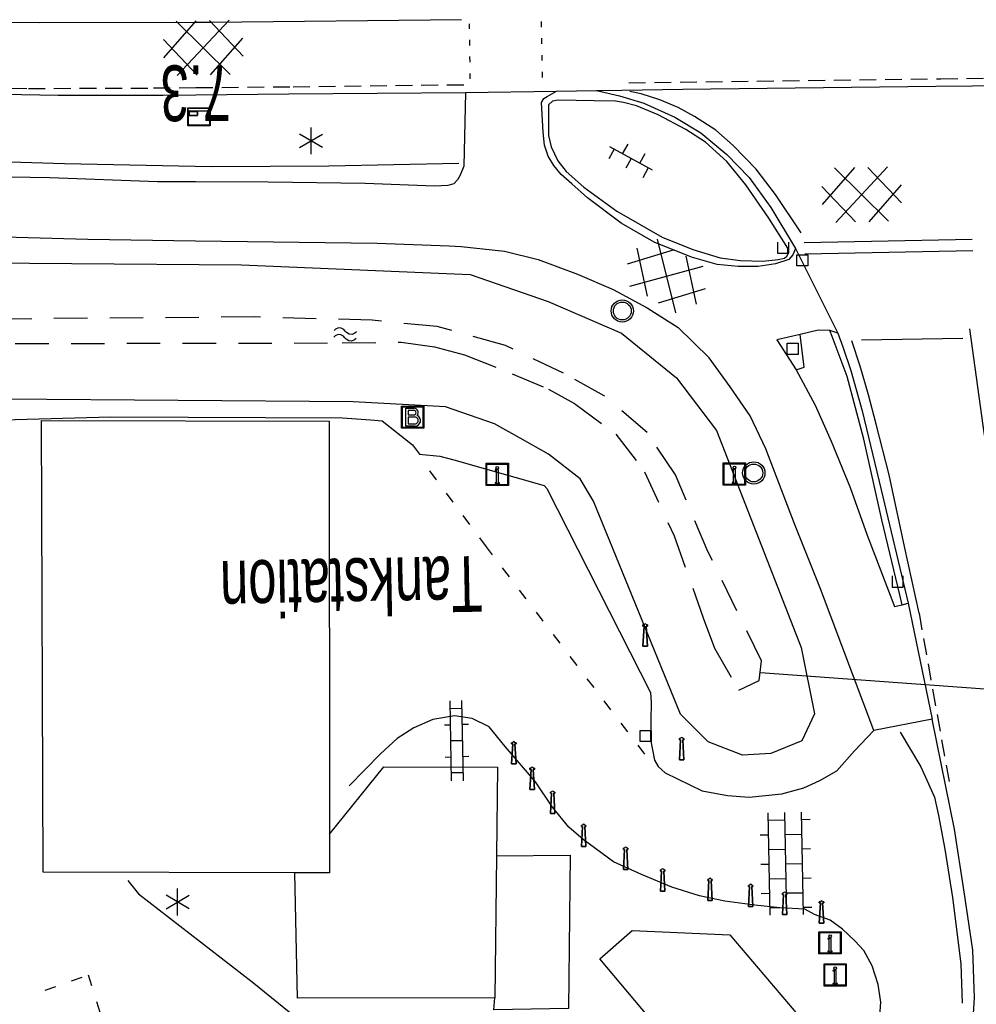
# Model space of a CAD drawing. Extents: x 99796 to 103543, y 406299 to 407646.
# Tile 52 of 85: x 101759 to 101802, y 406677 to 406722. Entities that reach past the tile are written whole.
import ezdxf
from ezdxf.enums import TextEntityAlignment as Align

# ---------------------------------------------------------------- set-up
doc = ezdxf.new("R2010")
doc.units = 0
for name, pattern in [('Knt V.O.P', [0.75, 0.25, -0.5]), ('Mi-knt-strp', [1.15, 0.75, -0.4]), ('Overige-mar', [1.25, 0.5, -0.75]), ('Slootbodem', [2.5, 1.5, -1])]:
    doc.linetypes.add(name, pattern=pattern)
for name, color, linetype in [('1101', 252, 'CONTINUOUS'), ('1104', 252, 'CONTINUOUS'), ('1107', 252, 'CONTINUOUS'), ('1110', 252, 'CONTINUOUS'), ('1206', 252, 'CONTINUOUS'), ('1207', 252, 'Mi-knt-strp'), ('1210', 252, 'CONTINUOUS'), ('1211', 252, 'CONTINUOUS'), ('1213', 252, 'Knt V.O.P'), ('1215', 252, 'CONTINUOUS'), ('1218', 252, 'Overige-mar'), ('1404', 252, 'CONTINUOUS'), ('1406', 252, 'Slootbodem'), ('1605', 252, 'CONTINUOUS'), ('1701', 252, 'CONTINUOUS'), ('2006', 252, 'Heg haag'), ('2201', 252, 'CONTINUOUS'), ('2303', 252, 'CONTINUOUS'), ('2401', 252, 'CONTINUOUS'), ('2701', 252, 'CONTINUOUS'), ('2803', 252, 'CONTINUOUS'), ('3001', 252, 'CONTINUOUS'), ('3604', 252, 'CONTINUOUS'), ('3605', 252, 'CONTINUOUS'), ('4404', 252, 'CONTINUOUS'), ('4406', 252, 'CONTINUOUS'), ('4411', 252, 'CONTINUOUS'), ('4413', 252, 'CONTINUOUS'), ('4501', 252, 'CONTINUOUS'), ('4601', 252, 'CONTINUOUS')]:
    doc.layers.add(name, color=color, linetype=linetype)
doc.linetypes.add('Heg haag', pattern='A,4,-1,[4,dgnlstyle.shx,S=0.004016,R=0,X=0,Y=0],-1', length=6)

# ---------------------------------------------------------------- blocks, each defined once
blk = doc.blocks.new('IMG-INFORMATIEBORD', base_point=(97500.879966, 403507.602474))
at = {"layer": '2303'}
for points in [[(97500.379966, 403508.102474, 0), (97501.379966, 403508.102474, 0), (97501.379966, 403507.102474, 0), (97500.379966, 403507.102474, 0)], [(97500.779966, 403507.202474, 0), (97500.979966, 403507.202474, 0), (97500.979966, 403507.222474, 0), (97500.929966, 403507.222474, 0), (97500.929966, 403507.802474, 0), (97500.779966, 403507.802474, 0), (97500.779966, 403507.782474, 0), (97500.829966, 403507.782474, 0), (97500.829966, 403507.222474, 0), (97500.779966, 403507.222474, 0)], [(97500.779966, 403507.202474, 0), (97500.979966, 403507.202474, 0), (97500.979966, 403507.222474, 0), (97500.929966, 403507.222474, 0), (97500.929966, 403507.802474, 0), (97500.779966, 403507.802474, 0), (97500.779966, 403507.782474, 0), (97500.829966, 403507.782474, 0), (97500.829966, 403507.222474, 0), (97500.779966, 403507.222474, 0)]]:
    blk.add_polyline3d(points, close=True, dxfattribs=at)
for points in [[(97500.416612, 403507.165485, 0), (97500.416612, 403508.044589, 0)], [(97500.416612, 403507.165485, 0), (97500.416612, 403508.044589, 0)], [(97500.438212, 403508.066188, 0), (97501.317777, 403508.066188, 0)], [(97500.438212, 403508.066188, 0), (97501.317777, 403508.066188, 0)], [(97501.339377, 403508.044589, 0), (97501.339377, 403507.165485, 0)], [(97501.339377, 403508.044589, 0), (97501.339377, 403507.165485, 0)], [(97501.317777, 403507.143885, 0), (97500.438212, 403507.143885, 0)], [(97501.317777, 403507.143885, 0), (97500.438212, 403507.143885, 0)]]:
    blk.add_polyline3d(points, dxfattribs=at)
blk.add_circle((97500.879966, 403507.902474), 0.06, dxfattribs=at)
blk.add_circle((97500.879966, 403507.902474), 0.06, dxfattribs=at)
for centre, start, end in [((97500.438212, 403508.044589), 90, 180), ((97500.438212, 403508.044589), 90, 180), ((97501.317777, 403508.044589), 0, 90), ((97501.317777, 403508.044589), 0, 90), ((97500.438212, 403507.165485), 180, 270), ((97500.438212, 403507.165485), 180, 270), ((97501.317777, 403507.165485), 270, 0), ((97501.317777, 403507.165485), 270, 0)]:
    blk.add_arc(centre, 0.0216, start, end, dxfattribs=at)
blk = doc.blocks.new('LICHTMAST', base_point=(106423.199838, 404577.892233))
at = {"layer": '2701'}
for points in [[(106422.680222, 404577.592233, 0), (106423.719453, 404578.192234, 0)], [(106423.719453, 404577.592234, 0), (106422.680222, 404578.192233, 0)], [(106423.199838, 404577.292233, 0), (106423.199838, 404578.492233, 0)]]:
    blk.add_polyline3d(points, dxfattribs=at)
blk = doc.blocks.new('VERKEERSBORD', base_point=(97503.821083, 403507.602474))
at = {"layer": '2401'}
for radius in [0.5, 0.5, 0.4, 0.4]:
    blk.add_circle((97503.821083, 403507.602474), radius, dxfattribs=at)
blk = doc.blocks.new('PAALTJE', base_point=(97500.879966, 403507.602474))
at = {"layer": '3001'}
for points in [[(97500.929966, 403508.552474, 0), (97500.979966, 403508.552474, 0), (97500.979966, 403508.502474, 0), (97500.929966, 403508.502474, 0), (97500.979966, 403507.602474, 0), (97500.779966, 403507.602474, 0), (97500.829966, 403508.502474, 0), (97500.779966, 403508.502474, 0), (97500.779966, 403508.552474, 0), (97500.829966, 403508.552474, 0)], [(97500.829966, 403508.552474, 0), (97500.779966, 403508.552474, 0), (97500.779966, 403508.502474, 0), (97500.829966, 403508.502474, 0), (97500.779966, 403507.602474, 0), (97500.979966, 403507.602474, 0), (97500.929966, 403508.502474, 0), (97500.979966, 403508.502474, 0), (97500.979966, 403508.552474, 0), (97500.929966, 403508.552474, 0)]]:
    blk.add_polyline3d(points, dxfattribs=at)
blk.add_arc((97500.879966, 403508.552474), 0.05, 0, 180, dxfattribs=at)
blk.add_arc((97500.879966, 403508.552474), 0.05, 0, 180, dxfattribs=at)
blk = doc.blocks.new('TROTTOIRKOLK', base_point=(97500.879966, 403507.602474))
at = {"layer": '3604'}
blk.add_polyline3d([(97500.629987, 403507.602517, 0), (97500.629987, 403507.102474, 0), (97501.129945, 403507.102474, 0), (97501.129774, 403507.602517, 0)], dxfattribs=at)
blk = doc.blocks.new('BENZINE-_OF_OLIEPUT', base_point=(97500.879966, 403507.602474))
at = {"layer": '2803'}
blk.add_polyline3d([(97500.379966, 403508.102474, 0), (97501.379966, 403508.102474, 0), (97501.379966, 403507.102474, 0), (97500.379966, 403507.102474, 0)], close=True, dxfattribs=at)
for points in [[(97500.416612, 403507.165485, 0), (97500.416612, 403508.044589, 0)], [(97500.438212, 403508.066188, 0), (97501.317777, 403508.066188, 0)], [(97500.979966, 403507.202474, 0), (97500.579966, 403507.202474, 0), (97500.579966, 403508.002474, 0), (97500.929966, 403508.002474, 0)], [(97500.929966, 403507.902474, 0), (97500.679966, 403507.902474, 0), (97500.679966, 403507.702474, 0)], [(97500.679966, 403507.702474, 0), (97500.929966, 403507.702474, 0)], [(97501.339377, 403508.044589, 0), (97501.339377, 403507.165485, 0)], [(97500.679966, 403507.602474, 0), (97500.679966, 403507.302474, 0), (97500.979966, 403507.302474, 0)], [(97500.979966, 403507.602474, 0), (97500.679966, 403507.602474, 0)], [(97501.317777, 403507.143885, 0), (97500.438212, 403507.143885, 0)]]:
    blk.add_polyline3d(points, dxfattribs=at)
for centre, radius, start, end in [((97500.438212, 403508.044589), 0.0216, 90, 180), ((97500.929966, 403507.802474), 0.2, 321.903646, 90), ((97500.929966, 403507.802474), 0.1, 270, 90), ((97500.97946, 403507.45299), 0.250516, 270.115778, 64.487021), ((97501.317777, 403508.044589), 0.0216, 0, 90), ((97500.979975, 403507.452474), 0.15, 269.996509, 90.003491), ((97500.438212, 403507.165485), 0.0216, 180, 270), ((97501.317777, 403507.165485), 0.0216, 270, 0)]:
    blk.add_arc(centre, radius, start, end, dxfattribs=at)
blk = doc.blocks.new('STRAATKOLK', base_point=(97500.879966, 403507.602474))
at = {"layer": '3605'}
blk.add_polyline3d([(97500.629966, 403507.352474, 0), (97500.629966, 403507.852474, 0), (97501.129966, 403507.852474, 0), (97501.129966, 403507.352474, 0)], close=True, dxfattribs=at)
blk = doc.blocks.new('WATERSYMBOOL', base_point=(97503.821083, 403517.176353))
at = {"layer": '4601'}
for points in [[(97503.321083, 403517.326353, 0), (97503.383583, 403517.388853, 0), (97503.508583, 403517.451353, 0), (97503.633583, 403517.451353, 0), (97503.758583, 403517.388853, 0), (97503.821083, 403517.326353, 0), (97503.883583, 403517.263853, 0), (97504.008583, 403517.201353, 0), (97504.133583, 403517.201353, 0), (97504.258583, 403517.263853, 0), (97504.321083, 403517.326353, 0)], [(97503.321083, 403517.026353, 0), (97503.383583, 403517.088853, 0), (97503.508583, 403517.151353, 0), (97503.633583, 403517.151353, 0), (97503.758583, 403517.088853, 0), (97503.821083, 403517.026353, 0), (97503.883583, 403516.963853, 0), (97504.008583, 403516.901353, 0), (97504.133583, 403516.901353, 0), (97504.258583, 403516.963853, 0), (97504.321083, 403517.026353, 0)]]:
    blk.add_polyline3d(points, dxfattribs=at)
blk = doc.blocks.new('OV2', base_point=(97503.821083, 403517.176353))
at = {"layer": '4406'}
for points in [[(97503.852333, 403517.020103, 0), (97503.852333, 403517.332603, 0)], [(97503.914833, 403517.301353, 0), (97503.852333, 403517.301353, 0)], [(97503.914833, 403517.020103, 0), (97503.914833, 403517.332603, 0)], [(97503.821083, 403517.238853, 0), (97503.852333, 403517.238853, 0)], [(97503.946083, 403517.238853, 0), (97503.914833, 403517.238853, 0)], [(97503.914833, 403517.176353, 0), (97503.852333, 403517.176353, 0)], [(97503.821083, 403517.113853, 0), (97503.852333, 403517.113853, 0)], [(97503.946083, 403517.113853, 0), (97503.914833, 403517.113853, 0)], [(97503.914833, 403517.051353, 0), (97503.852333, 403517.051353, 0)]]:
    blk.add_polyline3d(points, dxfattribs=at)
blk = doc.blocks.new('OV4', base_point=(97503.821083, 403507.602474))
at = {"layer": '4404'}
for points in [[(97503.914833, 403507.696224, 0), (97503.914833, 403507.664974, 0)], [(97504.039833, 403507.696224, 0), (97504.039833, 403507.664974, 0)], [(97504.164833, 403507.696224, 0), (97504.164833, 403507.664974, 0)], [(97503.821083, 403507.664974, 0), (97504.258583, 403507.664974, 0)], [(97503.852333, 403507.664974, 0), (97503.852333, 403507.602474, 0)], [(97503.977333, 403507.664974, 0), (97503.977333, 403507.602474, 0)], [(97504.102333, 403507.664974, 0), (97504.102333, 403507.602474, 0)], [(97504.227333, 403507.664974, 0), (97504.227333, 403507.602474, 0)], [(97503.821083, 403507.602474, 0), (97504.258583, 403507.602474, 0)], [(97503.914833, 403507.602474, 0), (97503.914833, 403507.539974, 0)], [(97504.039833, 403507.602474, 0), (97504.039833, 403507.539974, 0)], [(97504.164833, 403507.602474, 0), (97504.164833, 403507.539974, 0)], [(97503.821083, 403507.539974, 0), (97504.258583, 403507.539974, 0)], [(97503.852333, 403507.539974, 0), (97503.852333, 403507.508724, 0)], [(97503.977333, 403507.539974, 0), (97503.977333, 403507.508724, 0)], [(97504.102333, 403507.539974, 0), (97504.102333, 403507.508724, 0)], [(97504.227333, 403507.539974, 0), (97504.227333, 403507.508724, 0)]]:
    blk.add_polyline3d(points, dxfattribs=at)
blk = doc.blocks.new('HECTOMETERPAAL', base_point=(97500.879966, 403507.602474))
at = {"layer": '2201'}
blk.add_polyline3d([(97501.379966, 403508.002474, 0), (97501.379966, 403507.202474, 0), (97500.379966, 403507.202474, 0), (97500.379966, 403508.002474, 0)], close=True, dxfattribs=at)
blk.add_polyline3d([(97501.379966, 403508.002474, 0), (97501.379966, 403507.202474, 0), (97500.379966, 403507.202474, 0), (97500.379966, 403508.002474, 0)], close=True, dxfattribs=at)
for points in [[(97500.387999, 403507.279814, 0), (97500.387999, 403507.920491, 0)], [(97500.387999, 403507.920491, 0), (97500.387999, 403507.279814, 0)], [(97500.407999, 403507.279814, 0), (97500.407999, 403507.820491, 0)], [(97500.407999, 403507.279814, 0), (97500.407999, 403507.820491, 0)], [(97500.437999, 403507.679814, 0), (97500.437999, 403507.820491, 0)], [(97500.437999, 403507.679814, 0), (97500.437999, 403507.820491, 0)], [(97500.437999, 403507.820491, 0), (97500.437999, 403507.679814, 0)], [(97500.459598, 403507.99209, 0), (97500.979966, 403507.99209, 0), (97501.298012, 403507.99209, 0)], [(97501.298012, 403507.99209, 0), (97500.979966, 403507.99209, 0), (97500.459598, 403507.99209, 0)], [(97500.459598, 403507.87209, 0), (97501.298012, 403507.87209, 0)], [(97500.459598, 403507.87209, 0), (97501.298012, 403507.87209, 0)], [(97500.459598, 403507.84209, 0), (97500.798012, 403507.84209, 0)], [(97500.459598, 403507.84209, 0), (97500.798012, 403507.84209, 0)], [(97500.798012, 403507.84209, 0), (97500.459598, 403507.84209, 0)], [(97500.819612, 403507.820491, 0), (97500.819612, 403507.679814, 0)], [(97500.819612, 403507.820491, 0), (97500.819612, 403507.679814, 0)], [(97500.819612, 403507.679814, 0), (97500.819612, 403507.820491, 0)], [(97501.349612, 403507.820491, 0), (97501.349612, 403507.279814, 0)], [(97501.349612, 403507.820491, 0), (97501.349612, 403507.279814, 0)], [(97501.369612, 403507.920491, 0), (97501.369612, 403507.279814, 0)], [(97501.369612, 403507.279814, 0), (97501.369612, 403507.920491, 0)], [(97500.798012, 403507.658214, 0), (97500.459598, 403507.658214, 0)], [(97500.798012, 403507.658214, 0), (97500.459598, 403507.658214, 0)], [(97500.459598, 403507.658214, 0), (97500.798012, 403507.658214, 0)], [(97501.298012, 403507.228214, 0), (97500.979966, 403507.228214, 0), (97500.459598, 403507.228214, 0)], [(97501.298012, 403507.228214, 0), (97500.979966, 403507.228214, 0), (97500.459598, 403507.228214, 0)], [(97501.298012, 403507.208214, 0), (97500.979966, 403507.208214, 0), (97500.459598, 403507.208214, 0)], [(97500.459598, 403507.208214, 0), (97500.979966, 403507.208214, 0), (97501.298012, 403507.208214, 0)]]:
    blk.add_polyline3d(points, dxfattribs=at)
for centre, radius, start, end in [((97500.459598, 403507.920491), 0.0716, 90, 180), ((97500.459598, 403507.920491), 0.0716, 90, 180), ((97500.459598, 403507.820491), 0.0516, 90, 180), ((97500.459598, 403507.820491), 0.0516, 90, 180), ((97500.459598, 403507.820491), 0.0216, 90, 180), ((97500.459598, 403507.820491), 0.0216, 90, 180), ((97500.459598, 403507.820491), 0.0216, 90, 180), ((97500.459598, 403507.679814), 0.0216, 180.000004, 270), ((97500.459598, 403507.679814), 0.0216, 180.000004, 270), ((97500.459598, 403507.679814), 0.0216, 180.000004, 270), ((97500.798012, 403507.820491), 0.0216, 0, 90), ((97500.798012, 403507.820491), 0.0216, 0, 90), ((97500.798012, 403507.820491), 0.0216, 0, 90), ((97500.798012, 403507.679814), 0.0216, 270.000004, 0), ((97500.798012, 403507.679814), 0.0216, 270.000004, 0), ((97500.798012, 403507.679814), 0.0216, 270.000004, 0), ((97501.298012, 403507.920491), 0.0716, 0, 90), ((97501.298012, 403507.920491), 0.0716, 0, 90), ((97501.298012, 403507.820491), 0.0516, 0, 90), ((97501.298012, 403507.820491), 0.0516, 0, 90), ((97500.459598, 403507.279814), 0.0716, 180, 270), ((97500.459598, 403507.279814), 0.0716, 180, 270), ((97500.459598, 403507.279814), 0.0516, 180, 270), ((97500.459598, 403507.279814), 0.0516, 180, 270), ((97501.298012, 403507.279814), 0.0716, 270, 0), ((97501.298012, 403507.279814), 0.0516, 270.000003, 0), ((97501.298012, 403507.279814), 0.0516, 270.000003, 0), ((97501.298012, 403507.279814), 0.0716, 270, 0)]:
    blk.add_arc(centre, radius, start, end, dxfattribs=at)
blk = doc.blocks.new('GV6', base_point=(97503.821083, 403517.176353))
at = {"layer": '4411'}
for points in [[(97503.821083, 403517.145103, 0), (97503.977333, 403517.270103, 0)], [(97503.883583, 403517.082603, 0), (97504.133583, 403517.270103, 0)], [(97503.883583, 403517.270103, 0), (97504.133583, 403517.082603, 0)], [(97504.039833, 403517.270103, 0), (97504.196083, 403517.145103, 0)], [(97503.821083, 403517.207603, 0), (97503.977333, 403517.082603, 0)], [(97504.039833, 403517.082603, 0), (97504.196083, 403517.207603, 0)]]:
    blk.add_polyline3d(points, dxfattribs=at)
blk = doc.blocks.new('OV6', base_point=(97503.821083, 403517.176353))
at = {"layer": '4413'}
for points in [[(97503.852333, 403517.176353, 0), (97503.852333, 403517.207603, 0)], [(97503.977333, 403517.176353, 0), (97503.977333, 403517.207603, 0)], [(97504.102333, 403517.176353, 0), (97504.102333, 403517.207603, 0)], [(97503.821083, 403517.176353, 0), (97504.133583, 403517.176353, 0)], [(97503.914833, 403517.176353, 0), (97503.914833, 403517.145103, 0)], [(97504.039833, 403517.176353, 0), (97504.039833, 403517.145103, 0)]]:
    blk.add_polyline3d(points, dxfattribs=at)

msp = doc.modelspace()

# ---------------------------------------------------------------- linework, layer by layer
at = {"layer": '1101'}
for points in [[(101703.05921, 406720.005684, 0.544012), (101708.50782, 406719.814204, 0.544012), (101714.773758, 406719.609685, 0.546912), (101722.683667, 406719.267331, 0.520813), (101730.832367, 406718.96819, 0.523713), (101742.412804, 406718.570329, 0.535313), (101750.519408, 406718.317755, 0.541112), (101756.253003, 406718.220897, 0.503412), (101760.361253, 406718.155705, 0.500512), (101765.073373, 406718.151234, 0.494713), (101766.535808, 406718.166432, 0.493206)], [(101784.497781, 406718.355008, 0.534806), (101784.728749, 406718.358733, 0.535357), (101788.365005, 406718.414612, 0.544012), (101799.71373, 406718.549468, 0.532412), (101814.528837, 406718.689911, 0.526612), (101823.098122, 406718.820296, 0.534126)], [(101766.535808, 406718.166432, 0.493206), (101770.701541, 406718.209721, 0.488912), (101778.618528, 406718.264856, 0.520813)], [(101778.618528, 406718.264856, 0.520813), (101782.707407, 406718.327813, 0.530545)], [(101782.707407, 406718.327813, 0.530545), (101784.497781, 406718.355008, 0.534806)], [(101784.497781, 406718.355008, 0.534806), (101785.531922, 406718.118824, 0.347413), (101786.613374, 406717.795096, 0.332413), (101788.009985, 406717.167758, 0.334912), (101789.167805, 406716.459207, 0.329913), (101790.334566, 406715.497337, 0.322412), (101791.343747, 406714.458354, 0.322412), (101792.305617, 406713.120975, 0.319912), (101793.414636, 406711.284407, 0.31261)], [(101793.414636, 406711.284407, 0.31261), (101795.313044, 406707.47865, 0.049118)], [(101795.313044, 406707.47865, 0.049118), (101795.542895, 406706.866957, 0.079718), (101795.90462, 406705.813818, 0.106719), (101796.407162, 406704.002582, 0.101319), (101797.251313, 406700.462066, 0.115719), (101798.471345, 406695.375927, 0.047809)], [(101798.471345, 406695.375927, 0.047809), (101799.547209, 406690.178029, 0.203919)], [(101800.134687, 406671.691276, 0.259913), (101800.792201, 406673.258506, 0.264912), (101801.130458, 406674.594395, 0.267412), (101801.347269, 406676.278599, 0.259913), (101801.447852, 406677.675955, 0.264912), (101801.369621, 406679.814644, 0.272413), (101800.982563, 406682.437994, 0.272413), (101800.548195, 406685.243882, 0.269912), (101799.547209, 406690.178029, 0.203919)]]:
    msp.add_polyline3d(points, dxfattribs=at)
at = {"layer": '1104'}
for points in [[(101778.618528, 406718.264856, 0.520813), (101778.54365, 406714.972071, 0.284912), (101778.386443, 406714.571975, 0.284912), (101778.265743, 406714.362241, 0.289913), (101778.109654, 406714.177467, 0.307413), (101777.893058, 406714.115749, 0.293737), (101777.832492, 406714.098491, 0.289913)], [(101784.091725, 406713.54603, 0.372412), (101783.388336, 406714.17691, 0.390435), (101782.920866, 406714.59619, 0.402413), (101782.585217, 406715.002619, 0.404913), (101782.33376, 406715.425067, 0.409912), (101782.16724, 406715.91308, 0.419913), (101782.111733, 406716.49497, 0.424912), (101782.038717, 406717.822291, 0.434913), (101782.137437, 406718.00036, 0.432412), (101782.286449, 406718.099825, 0.432412), (101782.707407, 406718.327813, 0.530545)], [(101766.52946, 406714.26474, 0.368439), (101764.818935, 406714.273207, 0.362413), (101759.998782, 406714.443453, 0.362413), (101754.655226, 406714.53435, 0.362413), (101749.49586, 406714.670883, 0.357796), (101749.066545, 406714.682244, 0.357412), (101743.577703, 406714.91582, 0.357412), (101738.322808, 406715.241782, 0.349913), (101732.965841, 406715.527885, 0.349913), (101727.507173, 406715.774499, 0.344913), (101722.549556, 406715.999879, 0.329913), (101717.096849, 406716.277413, 0.317412), (101712.211876, 406716.352291, 0.307413), (101707.324667, 406716.39625, 0.304912), (101701.519548, 406716.491245, 0.314913), (101698.81834, 406716.472246, 0.323758)], [(101777.832492, 406714.098491, 0.289913), (101777.242033, 406714.065708, 0.277413), (101774.127318, 406714.196839, 0.369912), (101769.785865, 406714.24862, 0.379913), (101766.52946, 406714.26474, 0.368439)], [(101793.414636, 406711.284407, 0.31261), (101793.295054, 406710.994951, 0.349913), (101793.121083, 406710.778885, 0.352412), (101792.526527, 406710.58815, 0.357412), (101791.747941, 406710.46894, 0.367413), (101790.847539, 406710.470803, 0.374912), (101789.900942, 406710.554995, 0.387412), (101788.757651, 406710.891016, 0.387412), (101787.081643, 406711.566038, 0.374912), (101785.609408, 406712.409072, 0.374912), (101784.091725, 406713.54603, 0.372412)], [(101727.33905, 406713.106317, 0.368574), (101733.431129, 406712.816991, 0.381412), (101742.403491, 406712.353192, 0.408413), (101752.588807, 406711.953469, 0.416512), (101761.697515, 406711.695679, 0.419213), (101766.525168, 406711.62733, 0.409165)], [(101766.525168, 406711.62733, 0.409165), (101774.66972, 406711.512022, 0.392213), (101777.893127, 406711.393427, 0.401455), (101778.436362, 406711.373441, 0.403013), (101780.374258, 406711.157002, 0.386812), (101781.888215, 406710.782982, 0.389512), (101783.648788, 406710.126214, 0.392213), (101785.240604, 406709.440015, 0.408413), (101786.763875, 406708.621942, 0.343612), (101788.165702, 406707.739793, 0.343612), (101789.549275, 406706.383042, 0.335512)], [(101795.313044, 406707.47865, 0.049118), (101794.952082, 406707.599572, 0.28787), (101794.427909, 406707.610061, 0.28985), (101793.633324, 406707.426549, 0.271143), (101792.577687, 406707.182747, 0.24629)], [(101792.577687, 406707.182747, 0.24629), (101793.448909, 406705.839895, 0.180937)], [(101796.932428, 406689.67288, 0.227313), (101794.533341, 406696.026735, 0.335512), (101793.372913, 406698.927619, 0.308512), (101792.089178, 406702.299751, 0.313912), (101791.393294, 406703.781672, 0.340912), (101790.494381, 406705.075093, 0.335512), (101789.549275, 406706.383042, 0.335512)], [(101793.448909, 406705.839895, 0.180937), (101794.298648, 406704.248823, 0.202119), (101795.023217, 406702.632792, 0.205719), (101795.869975, 406700.560041, 0.180518), (101796.623601, 406698.422842, 0.221918), (101797.857417, 406695.224308, 0.200319), (101798.202007, 406695.309244, 0.114709)], [(101798.202007, 406695.309244, 0.114709), (101798.471345, 406695.375927, 0.047809)], [(101799.547209, 406690.178029, 0.203919), (101796.932428, 406689.67288, 0.227313)]]:
    msp.add_polyline3d(points, dxfattribs=at)
at = {"layer": '1107'}
msp.add_polyline3d([(101782.343446, 406717.726551, 0.688912), (101782.343819, 406716.345586, 0.673513), (101782.464145, 406715.830378, 0.695512), (101782.768874, 406715.205647, 0.684513), (101783.144383, 406714.73328, 0.649313), (101783.933772, 406714.027338, 0.655913), (101785.405262, 406712.945513, 0.653713), (101787.446349, 406711.783595, 0.642713), (101788.817255, 406711.228155, 0.614112), (101790.043994, 406710.858606, 0.565712), (101790.953709, 406710.734181, 0.563513), (101791.960655, 406710.705869, 0.574513), (101792.637168, 406710.783355, 0.532713), (101792.922153, 406710.84147, 0.534912), (101793.036147, 406710.928269, 0.523912), (101793.084948, 406711.035557, 0.517312), (101793.076752, 406711.13316, 0.515112), (101793.078988, 406711.299308, 0.515112), (101792.220681, 406712.64153, 0.523912), (101791.18952, 406714.127548, 0.550313), (101790.335311, 406715.185531, 0.572312), (101789.385735, 406716.042347, 0.572312), (101788.497998, 406716.614924, 0.570112), (101787.263809, 406717.275046, 0.600912), (101786.289646, 406717.670672, 0.607512), (101785.710363, 406717.821173, 0.603112), (101785.351618, 406717.884876, 0.603112), (101784.399806, 406717.899032, 0.616312), (101782.77856, 406717.921384, 0.681313), (101782.524868, 406717.887111, 0.683313)], close=True, dxfattribs=at)
msp.add_polyline3d([(101798.202007, 406695.309244, 0.114709), (101798.089503, 406695.751436, 0.270518), (101797.294526, 406699.117981, 0.268718), (101796.479433, 406702.731885, 0.302918), (101795.741453, 406705.542244, 0.322718), (101795.062705, 406707.335226, 0.193119), (101794.952082, 406707.599572, 0.28787)], dxfattribs=at)
at = {"layer": '1110'}
for points in [[(101793.448909, 406705.839895, 0.180937), (101793.812125, 406705.963947, 0.139118), (101793.633324, 406707.426549, 0.271143)], [(101749.31614, 406703.362949, 0.086), (101762.729047, 406703.735106, 0.212), (101773.114039, 406703.691892, 0.167), (101774.369835, 406703.600995, 0.149), (101774.895101, 406703.557037, 0.134), (101776.245146, 406702.469997, 0.104), (101776.55807, 406702.056862, 0.101), (101777.470021, 406701.970063, 0.098), (101778.102948, 406701.805033, 0.098), (101782.150848, 406700.653173, 0.101), (101782.277881, 406700.520925, 0.101), (101786.914005, 406691.367887, 0.101), (101786.944179, 406690.942831, 0.101), (101786.912142, 406689.264961, 0.101), (101787.095054, 406688.339971, 0.134), (101787.255986, 406688.059829, 0.134), (101787.574126, 406687.768884, 0.134), (101789.231135, 406686.963849, 0.134), (101790.371819, 406686.75188, 0.131), (101791.334062, 406686.685942, 0.134), (101792.801081, 406686.830111, 0.167), (101793.793871, 406687.093861, 0.161), (101794.503166, 406687.423922, 0.191), (101795.269831, 406687.859036, 0.185)], [(101797.1891, 406676.67497, 0.106912), (101797.24796, 406677.492298, 0.120913), (101797.122418, 406678.287275, 0.148912), (101796.853079, 406679.118387, 0.154512), (101796.47459, 406679.806449, 0.171312), (101796.074121, 406680.238955, 0.174113), (101795.523151, 406680.754535, 0.176912), (101794.973298, 406681.166925, 0.176912), (101794.275551, 406681.421362, 0.151713), (101793.837457, 406681.65829, 0.140512), (101792.718379, 406681.723855, 0.143313), (101791.59744, 406681.832261, 0.218912), (101790.248139, 406682.024114, 0.224512), (101789.116396, 406682.261415, 0.224512), (101787.882208, 406682.648845, 0.218912), (101786.519496, 406683.206148, 0.230112), (101785.263329, 406683.782078, 0.176912), (101783.895774, 406684.783064, 0.171312), (101783.260985, 406685.33776, 0.182513), (101782.523005, 406686.2363, 0.176912), (101781.764908, 406687.37065, 0.134913), (101780.407413, 406688.953899, 0.134913), (101779.683216, 406689.840145, 0.129313), (101778.924375, 406690.203361, 0.143313), (101778.138338, 406690.328531, 0.160113), (101777.164175, 406690.168344, 0.171312), (101776.312574, 406689.790599, 0.165713), (101775.569378, 406689.305939, 0.162912), (101774.819105, 406688.61825, 0.106912), (101773.403494, 406687.187366, 0.109712)], [(101795.269831, 406687.859036, 0.185), (101796.059965, 406688.755341, 0.232912), (101796.932428, 406689.67288, 0.227313)], [(101763.484909, 406682.949103, 0.134), (101763.730033, 406682.642885, 0.131), (101763.966961, 406682.350077, 0.131), (101769.059061, 406678.396054, 0.134), (101770.789086, 406676.993109, 0.101), (101771.242081, 406676.657833, 0.101), (101772.171913, 406676.458158, 0.101)], [(101786.846949, 406676.816158, 0.056512), (101784.654244, 406679.43541, 0.022912), (101786.099656, 406680.704244, 0.056512), (101790.469422, 406680.501588, 0.115312), (101794.786288, 406675.428115, 0.076112)]]:
    msp.add_polyline3d(points, dxfattribs=at)
at = {"layer": '1206'}
for points in [[(101793.666466, 406711.975075, 0.285612), (101792.528762, 406713.699885, 0.329612), (101791.66077, 406714.831628, 0.342812), (101790.626629, 406715.894081, 0.349412), (101789.84171, 406716.579907, 0.364813), (101788.891016, 406717.189737, 0.382413), (101788.163094, 406717.600636, 0.382413), (101787.340923, 406717.939265, 0.389013), (101786.50534, 406718.206368, 0.397812), (101785.999073, 406718.313284, 0.386812)], [(101801.216139, 406707.674228, 0.389512), (101801.820381, 406703.338362, 0.382313), (101802.423506, 406699.132137, 0.348113)], [(101798.957123, 406694.924422, 0.323012), (101798.30557, 406697.918437, 0.327413), (101797.612666, 406701.130383, 0.327413), (101797.040461, 406703.397222, 0.336212), (101796.694754, 406704.71374, 0.325212), (101796.316265, 406706.008278, 0.320813), (101795.949324, 406707.13108, 0.323012)]]:
    msp.add_polyline3d(points, dxfattribs=at)
at = {"layer": '1207'}
for points in [[(101778.544767, 406718.608327, 0.330413), (101770.752578, 406718.516313, 0.411012), (101766.536315, 406718.478115, 0.416172), (101764.378979, 406718.458571, 0.418813), (101758.955328, 406718.439572, 0.431812), (101754.448472, 406718.485765, 0.437012), (101751.551686, 406718.582995, 0.439612), (101747.481807, 406718.694754, 0.463012), (101741.249396, 406718.932055, 0.476013), (101734.602361, 406719.148494, 0.481212), (101727.889387, 406719.398089, 0.465612), (101721.53814, 406719.613411, 0.437012), (101710.430069, 406720.006429, 0.504612), (101703.069075, 406720.299313, 0.52768), (101699.644236, 406720.435582, 0.538412)], [(101785.942449, 406718.712263, 0.486012), (101799.939482, 406718.891822, 0.479613), (101820.666625, 406719.149239, 0.498812)], [(101798.957123, 406694.924422, 0.323012), (101799.561738, 406691.515036, 0.303213), (101800.363048, 406687.069275, 0.283413)]]:
    msp.add_polyline3d(points, dxfattribs=at)
at = {"layer": '1210'}
for points in [[(101793.844162, 406711.039282, 0.281212), (101801.362916, 406711.189412, 0.299912)], [(101800.922214, 406707.240231, 0.359413), (101796.371399, 406707.172804, 0.322013)]]:
    msp.add_polyline3d(points, dxfattribs=at)
at = {"layer": '1211'}
for points in [[(101801.333113, 406711.686365, 0.435912), (101793.800204, 406711.527668, 0.286313)], [(101798.102914, 406689.593159, 0.273412), (101799.034982, 406688.04381, 0.270713), (101799.642204, 406686.678119, 0.270713), (101799.832194, 406685.86079, 0.281513), (101800.106003, 406684.34944, 0.289612), (101800.45767, 406682.181694, 0.281513), (101800.824611, 406679.204442, 0.303112), (101800.886451, 406677.442007, 0.292312)]]:
    msp.add_polyline3d(points, dxfattribs=at)
at = {"layer": '1213'}
for points in [[(101778.839438, 406718.879528, 0.462013), (101778.808518, 406721.356846, 0.467412)], [(101782.013758, 406721.451096, 0.485412), (101782.061441, 406718.908213, 0.451213)]]:
    msp.add_polyline3d(points, dxfattribs=at)
at = {"layer": '1215'}
msp.add_polyline3d([(101778.452753, 406721.535288, 0.533912), (101767.201631, 406721.40602, 0.555512), (101766.541078, 406721.405189, 0.557573), (101759.509279, 406721.396335, 0.579512), (101755.833163, 406721.43694, 0.572312), (101751.663073, 406721.527092, 0.586713), (101746.818705, 406721.672751, 0.553112), (101741.352214, 406721.850075, 0.507513), (101735.120176, 406722.056456, 0.507513), (101729.26849, 406722.252406, 0.526713), (101722.561105, 406722.509079, 0.517113), (101715.962126, 406722.741537, 0.514713), (101708.396806, 406723.022796, 0.507513), (101703.166895, 406723.210987, 0.537277), (101702.071263, 406723.250412, 0.543512), (101697.017162, 406723.448224, 0.553112), (101693.691595, 406723.598354, 0.584312)], dxfattribs=at)
at = {"layer": '1218'}
for points in [[(101786.66292, 406688.611172, -0.006), (101779.566987, 406697.899066, 0.008), (101776.78494, 406701.647081, -0.039)], [(101759.789048, 406678.029113, -0.034767), (101761.716886, 406678.710096, -0.030856), (101762.419848, 406676.407121, -0.032842), (101764.571949, 406676.949896, -0.028767), (101765.64297, 406673.461162, -0.031767)]]:
    msp.add_polyline3d(points, dxfattribs=at)
at = {"layer": '1404'}
for points in [[(101727.260931, 406710.818, -0.015), (101731.039865, 406710.933857, 0.038), (101753.365158, 406710.663028, -0.081), (101768.584831, 406710.541956, -0.129), (101778.83683, 406710.116156, -0.048), (101782.325937, 406708.903946, 0.041), (101785.619839, 406707.474925, 0.065), (101787.603253, 406705.869161, 0.079459)], [(101787.603253, 406705.869161, 0.079459), (101788.088961, 406705.475934, 0.083), (101789.87114, 406703.11708, 0.068), (101793.670936, 406693.394072, 0.038), (101794.264002, 406690.411978, 0.077), (101793.701111, 406689.203866, 0.074), (101792.307107, 406688.632034, 0.023), (101791.043861, 406688.557901, 0.065), (101789.500101, 406689.165123, 0.074), (101788.265912, 406690.406017, 0.017), (101784.367024, 406699.952818, 0.077), (101783.769115, 406700.948961, 0.086), (101782.352014, 406702.063941, 0.032), (101781.079455, 406702.769883, 0.024148), (101779.92089, 406703.412868, 0.017), (101777.736007, 406704.172827, 0.005), (101773.596092, 406704.409011, 0.005), (101750.038846, 406704.580002, 0.02), (101728.759988, 406704.141907, -0.009)]]:
    msp.add_polyline3d(points, dxfattribs=at)
at = {"layer": '1406'}
msp.add_polyline3d([(101758.443, 406707.018, -1.663), (101773.101, 406707.043, -1.836), (101775.745, 406707.077, -1.74), (101777.242, 406706.875, -1.846), (101778.587, 406706.508, -1.901), (101780.723, 406705.657, -1.799), (101782.349, 406704.976, -1.749), (101783.519, 406704.336, -1.843), (101785.358, 406702.957, -1.832), (101786.656, 406701.271, -1.808), (101787.978, 406698.4, -1.966), (101789.282, 406694.718, -1.956), (101789.79, 406693.356, -1.931), (101790.872, 406691.476, -1.92), (101791.784, 406691.914, -1.984), (101791.895, 406692.796, -2.006), (101789.495, 406697.688, -1.922), (101788.032, 406701.129, -1.804), (101786.767, 406703.029, -1.771), (101784.845, 406704.677, -1.701), (101783.017, 406705.682, -1.69), (101780.418, 406706.936, -1.838), (101777.349, 406707.774, -1.758), (101774.437, 406708.062, -1.679), (101769.178, 406708.208, -1.76), (101748.897, 406708.044, -1.725)], dxfattribs=at)
at = {"layer": '1605'}
msp.add_polyline3d([(101791.851, 406692.262, -2.063), (101819.337, 406690.269, -2.098)], dxfattribs=at)
at = {"layer": '1701'}
for points in [[(101770.968645, 406683.284752, 5.327365), (101759.694053, 406683.311947, 5.33), (101759.622155, 406703.561135, 5.312)], [(101759.622155, 406703.561135, 5.312), (101772.520973, 406703.538038, 5.324), (101772.529169, 406685.024463, 5.326742)], [(101772.529169, 406685.024463, 5.326742), (101774.964018, 406688.044183, 3.356), (101780.066921, 406688.025929, 3.422), (101780.016257, 406684.045456, 3.178977)], [(101772.529169, 406685.024463, 5.326742), (101772.529914, 406683.281027, 5.327), (101770.968645, 406683.284752, 5.327365)], [(101780.016257, 406684.045456, 3.178977), (101783.313139, 406684.077866, 3.206), (101783.240868, 406677.205078, 3.203), (101779.897048, 406677.142866, 3.254), (101779.935046, 406677.681915, 3.419)], [(101780.016257, 406684.045456, 3.178977), (101779.935046, 406677.681915, 3.419)], [(101779.935046, 406677.681915, 3.419), (101771.100892, 406677.669995, 3.425), (101770.968645, 406683.284752, 5.327365)]]:
    msp.add_polyline3d(points, dxfattribs=at)
at = {"layer": '2006'}
msp.add_polyline3d([(101702.164768, 406717.104428, 0.252613), (101713.93743, 406716.814973, 0.285612), (101723.015218, 406716.569848, 0.279612), (101734.086035, 406716.145538, 0.309612), (101744.221805, 406715.69366, 0.318612), (101753.786488, 406715.296917, 0.345613), (101760.655551, 406715.095379, 0.342613), (101767.235159, 406714.957543, 0.375612), (101772.505699, 406714.977287, 0.393612), (101778.329446, 406715.097614, 0.402612)], dxfattribs=at)

# ---------------------------------------------------------------- block references
at = {"layer": '2201'}
msp.add_blockref('HECTOMETERPAAL', (101766.675247, 406717.180051, 0.416313), dxfattribs=at)
at = {"layer": '2303'}
for p in [(101780.050157, 406701.147892, 1.832), (101790.679042, 406701.162453, -0.0029), (101794.966936, 406680.14797, 0.2038), (101795.196789, 406678.710273, 0.2328)]:
    msp.add_blockref('IMG-INFORMATIEBORD', p, dxfattribs=at)
at = {"layer": '2401'}
for p in [(101785.653366, 406708.477028, 0.179), (101791.548266, 406701.216064, 0.134)]:
    msp.add_blockref('VERKEERSBORD', p, dxfattribs=at)
at = {"layer": '2701'}
for p in [(101771.701782, 406716.108657, 0.356), (101765.720083, 406681.979038, 0.599)]:
    msp.add_blockref('LICHTMAST', p, dxfattribs=at)
at = {"layer": '2803'}
msp.add_blockref('BENZINE-_OF_OLIEPUT', (101776.258184, 406703.716107, 0.719), dxfattribs=at)
at = {"layer": '3001'}
for p in [(101786.680056, 406693.452932, 0.083), (101780.793002, 406688.171599, 0.0838), (101788.315831, 406688.35599, 0.128), (101781.614408, 406687.026577, 0.0398), (101782.533952, 406685.954507, 0.0378), (101783.923698, 406684.465619, 0.0808), (101785.80629, 406683.436785, 0.0948), (101787.462249, 406682.467829, 0.0938), (101789.587389, 406682.045033, 0.1268), (101791.404524, 406681.776434, 0.1558), (101792.936145, 406681.421472, 0.1658), (101794.582114, 406681.035818, 0.1788)]:
    msp.add_blockref('PAALTJE', p, dxfattribs=at)
at = {"layer": '3604'}
for p in [(101792.867764, 406711.568274, 0.517713), (101797.997861, 406696.600057, 0.295518)]:
    msp.add_blockref('TROTTOIRKOLK', p, dxfattribs=at)
at = {"layer": '3605'}
for p in [(101793.727933, 406710.746847, 0.194), (101793.288721, 406706.780531, 0.179618), (101786.700189, 406689.418946, -0.0311)]:
    msp.add_blockref('STRAATKOLK', p, dxfattribs=at)
at = {"layer": '4404', "xscale": 10.5, "yscale": 12, "zscale": 10.5, "rotation": 91.10826200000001}
msp.add_blockref('OV4', (101793.029069, 406681.39901, -0.941), dxfattribs=at)
at = {"layer": '4406', "xscale": 8.5, "yscale": 11.5, "zscale": 8.5, "rotation": 1.098187}
msp.add_blockref('OV2', (101777.705087, 406689.19716, -0.941), dxfattribs=at)
at = {"layer": '4411', "yscale": 13}
for p, xscale, zscale, rotation in [((101765.090136, 406720.238142, -0.941), 9.5, 9.5, 1.1124), ((101798.164009, 406713.727079, -0.941), 9.500000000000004, 9.500000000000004, 181.121212), ((101786.097048, 406710.936837, -0.941), 9.5, 9.5, 329.695267)]:
    msp.add_blockref('GV6', p, dxfattribs=dict(at, xscale=xscale, zscale=zscale, rotation=rotation))
at = {"layer": '4413', "xscale": 7.000000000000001, "yscale": 16, "zscale": 7.000000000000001, "rotation": 151.210717}
msp.add_blockref('OV6', (101787.01198, 406714.786552, 0.754212), dxfattribs=at)
at = {"layer": '4601', "rotation": 176.380346}
msp.add_blockref('WATERSYMBOOL', (101773.228033, 406707.423888, 0.367), dxfattribs=at)

# ---------------------------------------------------------------- texts
at = {"layer": '4501', "width": 0.68}
for s, rotation, p in [('7.3', 180.000019, (101766.535922, 406718.236171, 0.478)), ('Tankstation', 181.114309, (101773.505567, 406696.084477, 0.182))]:
    msp.add_text(s, height=2.5, rotation=rotation, dxfattribs=at).set_placement(p, align=Align.MIDDLE)

doc.saveas('drawing.dxf')
